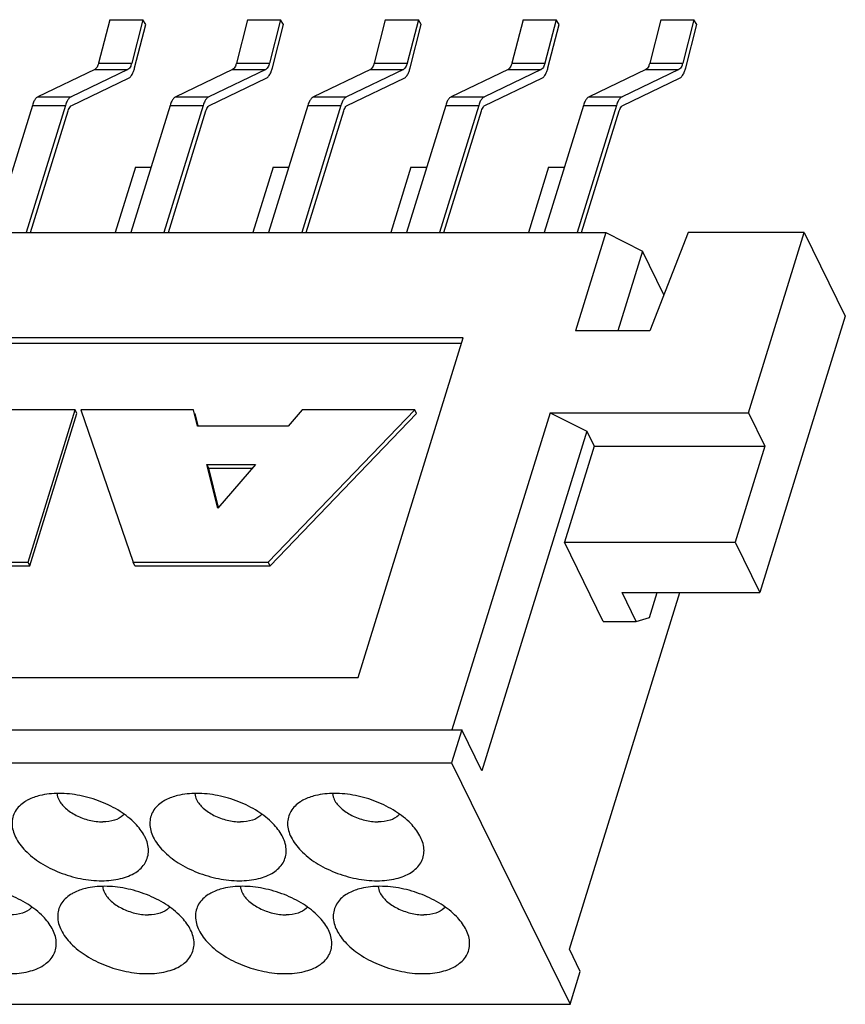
# Model space of a CAD drawing. Extents: x 0 to 420, y 0 to 297.
# Tile 7 of 7: x 309 to 316, y 215 to 223. Entities that reach past the tile are written whole.
import ezdxf

# ---------------------------------------------------------------- set-up
doc = ezdxf.new("R2010")
doc.units = 0
doc.header["$LTSCALE"] = 23.1
doc.layers.get('0').update_dxf_attribs({"linetype": 'CONTINUOUS'})

msp = doc.modelspace()

# ---------------------------------------------------------------- linework, layer by layer
at = {"color": 7, "linetype": 'CONTINUOUS'}
for p, q in [((310.0965, 223.2958), (310.0019, 222.9276)), ((310.0965, 223.2958), (310.3773, 223.2958)), ((310.3773, 223.2958), (310.2826, 222.9276)), ((310.3074, 222.8856), (310.402, 223.2538)), ((310.402, 223.2538), (310.3773, 223.2958)), ((311.2663, 223.2958), (311.1716, 222.9276)), ((311.2663, 223.2958), (311.547, 223.2958)), ((311.547, 223.2958), (311.4524, 222.9276)), ((311.4771, 222.8856), (311.5718, 223.2538)), ((311.5718, 223.2538), (311.547, 223.2958)), ((312.436, 223.2958), (312.3414, 222.9276)), ((312.436, 223.2958), (312.7168, 223.2958)), ((312.7168, 223.2958), (312.6221, 222.9276)), ((312.6469, 222.8856), (312.7415, 223.2538)), ((312.7415, 223.2538), (312.7168, 223.2958)), ((313.6058, 223.2958), (313.5111, 222.9276)), ((313.6058, 223.2958), (313.8865, 223.2958)), ((313.8865, 223.2958), (313.7918, 222.9276)), ((313.8166, 222.8856), (313.9113, 223.2538)), ((313.9113, 223.2538), (313.8865, 223.2958)), ((314.7755, 223.2958), (314.6809, 222.9276)), ((314.7755, 223.2958), (315.0563, 223.2958)), ((315.0563, 223.2958), (314.9616, 222.9276)), ((314.9864, 222.8856), (315.081, 223.2538)), ((315.081, 223.2538), (315.0563, 223.2958)), ((310.0019, 222.9276), (310.2826, 222.9276)), ((311.1716, 222.9276), (311.4524, 222.9276)), ((312.3414, 222.9276), (312.6221, 222.9276)), ((313.5111, 222.9276), (313.7918, 222.9276)), ((314.6809, 222.9276), (314.9616, 222.9276)), ((309.9697, 222.8727), (309.4869, 222.6415)), ((310.2504, 222.8727), (309.7676, 222.6415)), ((309.9697, 222.8727), (310.2504, 222.8727)), ((311.1394, 222.8727), (310.6566, 222.6415)), ((311.4202, 222.8727), (310.9374, 222.6415)), ((311.1394, 222.8727), (311.4202, 222.8727)), ((312.3092, 222.8727), (311.8264, 222.6415)), ((312.5899, 222.8727), (312.1071, 222.6415)), ((312.3092, 222.8727), (312.5899, 222.8727)), ((313.4789, 222.8727), (312.9961, 222.6415)), ((313.7596, 222.8727), (313.2769, 222.6415)), ((313.4789, 222.8727), (313.7596, 222.8727)), ((314.6487, 222.8727), (314.1659, 222.6415)), ((314.9294, 222.8727), (314.4466, 222.6415)), ((314.6487, 222.8727), (314.9294, 222.8727)), ((309.7731, 222.5666), (310.2558, 222.7978)), ((310.9428, 222.5666), (311.4256, 222.7978)), ((312.1126, 222.5666), (312.5953, 222.7978)), ((313.2823, 222.5666), (313.7651, 222.7978)), ((314.4521, 222.5666), (314.9348, 222.7978)), ((309.4869, 222.6415), (309.7676, 222.6415)), ((310.6566, 222.6415), (310.9374, 222.6415)), ((311.8264, 222.6415), (312.1071, 222.6415)), ((312.9961, 222.6415), (313.2769, 222.6415)), ((314.1659, 222.6415), (314.4466, 222.6415)), ((309.4394, 222.568), (309.1056, 221.4879)), ((309.7202, 222.568), (309.3864, 221.4879)), ((309.4394, 222.568), (309.7202, 222.568)), ((310.6092, 222.568), (310.2754, 221.4879)), ((310.8899, 222.568), (310.5561, 221.4879)), ((310.6092, 222.568), (310.8899, 222.568)), ((311.7789, 222.568), (311.4451, 221.4879)), ((312.0597, 222.568), (311.7259, 221.4879)), ((311.7789, 222.568), (312.0597, 222.568)), ((312.9487, 222.568), (312.6149, 221.4879)), ((313.2294, 222.568), (312.8956, 221.4879)), ((312.9487, 222.568), (313.2294, 222.568)), ((314.1184, 222.568), (313.7846, 221.4879)), ((314.3991, 222.568), (314.0654, 221.4879)), ((314.1184, 222.568), (314.3991, 222.568)), ((309.4242, 221.4879), (309.7434, 222.5207)), ((310.594, 221.4879), (310.9132, 222.5207)), ((311.7637, 221.4879), (312.0829, 222.5207)), ((312.9335, 221.4879), (313.2526, 222.5207)), ((314.1032, 221.4879), (314.4224, 222.5207)), ((310.3137, 222.0432), (310.1421, 221.4879)), ((310.3137, 222.0432), (310.447, 222.0432)), ((311.4834, 222.0432), (311.3118, 221.4879)), ((311.4834, 222.0432), (311.6167, 222.0432)), ((312.6532, 222.0432), (312.4816, 221.4879)), ((312.6532, 222.0432), (312.7865, 222.0432)), ((313.8229, 222.0432), (313.6513, 221.4879)), ((313.8229, 222.0432), (313.9562, 222.0432)), ((273.9289, 221.4879), (314.3085, 221.4879)), ((314.3085, 221.4879), (314.0503, 220.6522)), ((314.3085, 221.4879), (314.62, 221.33)), ((315.0089, 221.4879), (314.682, 220.6522)), ((315.993, 221.4879), (315.0089, 221.4879)), ((315.5195, 219.9559), (315.993, 221.4879)), ((315.993, 221.4879), (316.3416, 220.7774)), ((314.62, 221.33), (314.4105, 220.6522)), ((314.802, 220.959), (314.62, 221.33)), ((316.3416, 220.7774), (315.6161, 218.4296)), ((314.682, 220.6522), (314.0503, 220.6522)), ((313.0961, 220.5925), (295.9008, 220.5925)), ((313.0814, 220.5452), (295.924, 220.5452)), ((312.2045, 217.7076), (313.0961, 220.5925)), ((309.8027, 219.9799), (308.9663, 219.9799)), ((309.403, 218.6866), (309.8027, 219.9799)), ((309.8182, 219.9483), (309.8027, 219.9799)), ((310.8062, 219.9799), (309.8506, 219.9799)), ((309.8506, 219.9799), (310.2938, 218.6866)), ((310.8404, 219.8426), (310.8062, 219.9799)), ((311.4428, 218.6866), (312.6854, 219.9799)), ((311.7298, 219.9799), (311.6121, 219.8426)), ((312.6854, 219.9799), (311.7298, 219.9799)), ((312.7009, 219.9483), (312.6854, 219.9799)), ((309.4185, 218.655), (309.8182, 219.9483)), ((310.8476, 219.8443), (310.8216, 219.9483)), ((311.4583, 218.655), (312.7009, 219.9483)), ((313.8351, 219.9559), (313.0021, 217.2603)), ((313.8351, 219.9559), (315.5195, 219.9559)), ((313.8351, 219.9559), (314.1465, 219.798)), ((315.5195, 219.9559), (315.659, 219.6717)), ((311.6121, 219.8426), (310.8404, 219.8426)), ((314.1465, 219.798), (313.255, 216.913)), ((314.1465, 219.798), (314.2085, 219.6717)), ((314.2085, 219.6717), (313.9564, 218.8559)), ((314.2085, 219.6717), (315.659, 219.6717)), ((315.659, 219.6717), (315.4069, 218.8559)), ((310.9216, 219.5168), (311.3329, 219.5168)), ((310.9371, 219.4853), (310.9216, 219.5168)), ((311.0143, 219.1452), (310.9216, 219.5168)), ((310.9371, 219.4853), (311.3058, 219.4853)), ((311.0202, 219.1521), (310.9371, 219.4853)), ((311.3329, 219.5168), (311.0143, 219.1452)), ((313.9564, 218.8559), (315.4069, 218.8559)), ((314.2865, 218.1833), (313.9564, 218.8559)), ((315.4069, 218.8559), (315.6161, 218.4296)), ((308.0814, 218.6866), (309.403, 218.6866)), ((308.0969, 218.655), (309.4185, 218.655)), ((309.4185, 218.655), (309.403, 218.6866)), ((310.2938, 218.6866), (311.4428, 218.6866)), ((310.3093, 218.655), (310.2938, 218.6866)), ((310.3093, 218.655), (311.4583, 218.655)), ((311.4583, 218.655), (311.4428, 218.6866)), ((313.9988, 215.3972), (314.9359, 218.4296)), ((314.4464, 218.4296), (315.6161, 218.4296)), ((314.5672, 218.1833), (314.4464, 218.4296)), ((314.6784, 218.2162), (314.7444, 218.4296)), ((314.5672, 218.1833), (314.6784, 218.2162)), ((314.2865, 218.1833), (314.5672, 218.1833)), ((302.8465, 217.7076), (312.2045, 217.7076)), ((272.237, 217.2603), (313.0846, 217.2603)), ((313.0846, 217.2603), (312.9985, 216.9818)), ((313.255, 216.913), (313.0846, 217.2603)), ((272.1509, 216.9818), (312.9985, 216.9818)), ((312.9985, 216.9818), (314.0057, 214.9292)), ((314.0918, 215.2078), (313.9988, 215.3972)), ((314.0057, 214.9292), (314.0918, 215.2078)), ((273.1581, 214.9292), (314.0057, 214.9292))]:
    msp.add_line(p, q, dxfattribs=at)
for points, knots in [([(310.0019, 222.9276), (309.9996, 222.9189), (309.9946, 222.9034), (309.9842, 222.8842), (309.9746, 222.8751), (309.9697, 222.8727)], [0, 0, 0, 0, 0.414207, 0.747863, 1, 1, 1, 1]), ([(310.2826, 222.9276), (310.2804, 222.9189), (310.2753, 222.9034), (310.2649, 222.8842), (310.2553, 222.8751), (310.2504, 222.8727)], [0, 0, 0, 0, 0.414207, 0.747863, 1, 1, 1, 1]), ([(311.1716, 222.9276), (311.1694, 222.9189), (311.1643, 222.9034), (311.1539, 222.8842), (311.1443, 222.8751), (311.1394, 222.8727)], [0, 0, 0, 0, 0.414207, 0.747863, 1, 1, 1, 1]), ([(311.4524, 222.9276), (311.4501, 222.9189), (311.4451, 222.9034), (311.4347, 222.8842), (311.4251, 222.8751), (311.4202, 222.8727)], [0, 0, 0, 0, 0.414207, 0.747863, 1, 1, 1, 1]), ([(312.3414, 222.9276), (312.3391, 222.9189), (312.3341, 222.9034), (312.3237, 222.8842), (312.3141, 222.8751), (312.3092, 222.8727)], [0, 0, 0, 0, 0.414207, 0.747863, 1, 1, 1, 1]), ([(312.6221, 222.9276), (312.6199, 222.9189), (312.6148, 222.9034), (312.6044, 222.8842), (312.5948, 222.8751), (312.5899, 222.8727)], [0, 0, 0, 0, 0.414207, 0.747863, 1, 1, 1, 1]), ([(313.5111, 222.9276), (313.5089, 222.9189), (313.5038, 222.9034), (313.4934, 222.8842), (313.4838, 222.8751), (313.4789, 222.8727)], [0, 0, 0, 0, 0.414207, 0.747863, 1, 1, 1, 1]), ([(313.7918, 222.9276), (313.7896, 222.9189), (313.7846, 222.9034), (313.7742, 222.8842), (313.7646, 222.8751), (313.7596, 222.8727)], [0, 0, 0, 0, 0.414207, 0.747863, 1, 1, 1, 1]), ([(314.6809, 222.9276), (314.6786, 222.9189), (314.6736, 222.9034), (314.6632, 222.8842), (314.6536, 222.8751), (314.6487, 222.8727)], [0, 0, 0, 0, 0.414207, 0.747863, 1, 1, 1, 1]), ([(314.9616, 222.9276), (314.9594, 222.9189), (314.9543, 222.9034), (314.9439, 222.8842), (314.9343, 222.8751), (314.9294, 222.8727)], [0, 0, 0, 0, 0.414207, 0.747863, 1, 1, 1, 1]), ([(310.2558, 222.7978), (310.2637, 222.8016), (310.2791, 222.8162), (310.2908, 222.8379), (310.2968, 222.8525), (310.2983, 222.8565)], [0, 0, 0, 0, 0.356722, 0.828776, 1, 1, 1, 1]), ([(311.4256, 222.7978), (311.4335, 222.8016), (311.4488, 222.8162), (311.4606, 222.8379), (311.4665, 222.8525), (311.468, 222.8565)], [0, 0, 0, 0, 0.356722, 0.828776, 1, 1, 1, 1]), ([(312.5953, 222.7978), (312.6032, 222.8016), (312.6186, 222.8162), (312.6303, 222.8379), (312.6363, 222.8525), (312.6378, 222.8565)], [0, 0, 0, 0, 0.356722, 0.828776, 1, 1, 1, 1]), ([(313.7651, 222.7978), (313.773, 222.8016), (313.7883, 222.8162), (313.8001, 222.8379), (313.806, 222.8525), (313.8075, 222.8565)], [0, 0, 0, 0, 0.356722, 0.828776, 1, 1, 1, 1]), ([(314.9348, 222.7978), (314.9427, 222.8016), (314.9581, 222.8162), (314.9698, 222.8379), (314.9758, 222.8525), (314.9772, 222.8565)], [0, 0, 0, 0, 0.356722, 0.828776, 1, 1, 1, 1]), ([(309.4869, 222.6415), (309.48, 222.6382), (309.4664, 222.6261), (309.4509, 222.6005), (309.443, 222.5797), (309.4394, 222.568)], [0, 0, 0, 0, 0.258154, 0.590712, 1, 1, 1, 1]), ([(309.7676, 222.6415), (309.7607, 222.6382), (309.7471, 222.6261), (309.7316, 222.6005), (309.7238, 222.5797), (309.7202, 222.568)], [0, 0, 0, 0, 0.258154, 0.590712, 1, 1, 1, 1]), ([(310.6566, 222.6415), (310.6497, 222.6382), (310.6361, 222.6261), (310.6206, 222.6005), (310.6128, 222.5797), (310.6092, 222.568)], [0, 0, 0, 0, 0.258154, 0.590712, 1, 1, 1, 1]), ([(310.9374, 222.6415), (310.9304, 222.6382), (310.9168, 222.6261), (310.9014, 222.6005), (310.8935, 222.5797), (310.8899, 222.568)], [0, 0, 0, 0, 0.258154, 0.590712, 1, 1, 1, 1]), ([(311.8264, 222.6415), (311.8195, 222.6382), (311.8059, 222.6261), (311.7904, 222.6005), (311.7825, 222.5797), (311.7789, 222.568)], [0, 0, 0, 0, 0.258154, 0.590712, 1, 1, 1, 1]), ([(312.1071, 222.6415), (312.1002, 222.6382), (312.0866, 222.6261), (312.0711, 222.6005), (312.0633, 222.5797), (312.0597, 222.568)], [0, 0, 0, 0, 0.258154, 0.590712, 1, 1, 1, 1]), ([(312.9961, 222.6415), (312.9892, 222.6382), (312.9756, 222.6261), (312.9601, 222.6005), (312.9523, 222.5797), (312.9487, 222.568)], [0, 0, 0, 0, 0.258154, 0.590712, 1, 1, 1, 1]), ([(313.2769, 222.6415), (313.2699, 222.6382), (313.2563, 222.6261), (313.2409, 222.6005), (313.233, 222.5797), (313.2294, 222.568)], [0, 0, 0, 0, 0.258154, 0.590712, 1, 1, 1, 1]), ([(314.1659, 222.6415), (314.159, 222.6382), (314.1454, 222.6261), (314.1299, 222.6005), (314.122, 222.5797), (314.1184, 222.568)], [0, 0, 0, 0, 0.258154, 0.590712, 1, 1, 1, 1]), ([(314.4466, 222.6415), (314.4397, 222.6382), (314.4261, 222.6261), (314.4106, 222.6005), (314.4027, 222.5797), (314.3991, 222.568)], [0, 0, 0, 0, 0.258154, 0.590712, 1, 1, 1, 1]), ([(309.7434, 222.5207), (309.7457, 222.528), (309.7506, 222.5409), (309.7577, 222.5528), (309.7618, 222.5575)], [0, 0, 0, 0, 0.551715, 1, 1, 1, 1]), ([(310.9132, 222.5207), (310.9154, 222.528), (310.9203, 222.5409), (310.9275, 222.5528), (310.9316, 222.5575)], [0, 0, 0, 0, 0.551715, 1, 1, 1, 1]), ([(312.0829, 222.5207), (312.0851, 222.528), (312.0901, 222.5409), (312.0972, 222.5528), (312.1013, 222.5575)], [0, 0, 0, 0, 0.551715, 1, 1, 1, 1]), ([(313.2526, 222.5207), (313.2549, 222.528), (313.2598, 222.5409), (313.267, 222.5528), (313.2711, 222.5575)], [0, 0, 0, 0, 0.551715, 1, 1, 1, 1]), ([(314.4224, 222.5207), (314.4246, 222.528), (314.4296, 222.5409), (314.4367, 222.5528), (314.4408, 222.5575)], [0, 0, 0, 0, 0.551715, 1, 1, 1, 1]), ([(309.6639, 216.7213), (309.6099, 216.7213), (309.52, 216.7125), (309.4346, 216.683), (309.4031, 216.6665)], [0, 0, 0, 0, 0.604357, 1, 1, 1, 1]), ([(310.3899, 216.3616), (310.3695, 216.3998), (310.3082, 216.4778), (310.1821, 216.5762), (310.0221, 216.6561), (309.8461, 216.708), (309.7238, 216.7213), (309.6639, 216.7213)], [0, 0, 0, 0, 0.153183, 0.349368, 0.564908, 0.786605, 1, 1, 1, 1]), ([(310.8336, 216.7213), (310.7796, 216.7213), (310.6897, 216.7125), (310.6044, 216.683), (310.5729, 216.6665)], [0, 0, 0, 0, 0.604357, 1, 1, 1, 1]), ([(311.5597, 216.3616), (311.5393, 216.3998), (311.4779, 216.4778), (311.3519, 216.5762), (311.1919, 216.6561), (311.0159, 216.708), (310.8935, 216.7213), (310.8336, 216.7213)], [0, 0, 0, 0, 0.153183, 0.349368, 0.564908, 0.786605, 1, 1, 1, 1]), ([(312.0034, 216.7213), (311.9494, 216.7213), (311.8595, 216.7125), (311.7741, 216.683), (311.7426, 216.6665)], [0, 0, 0, 0, 0.604357, 1, 1, 1, 1]), ([(312.7294, 216.3616), (312.709, 216.3998), (312.6477, 216.4778), (312.5216, 216.5762), (312.3616, 216.6561), (312.1856, 216.708), (312.0633, 216.7213), (312.0034, 216.7213)], [0, 0, 0, 0, 0.153183, 0.349368, 0.564908, 0.786605, 1, 1, 1, 1]), ([(309.4031, 216.6665), (309.3937, 216.6616), (309.3509, 216.6368), (309.2864, 216.5766), (309.2563, 216.4605), (309.2927, 216.3391), (309.3803, 216.2253), (309.5098, 216.1243), (309.6697, 216.0443), (309.8458, 215.9924), (309.9681, 215.9792), (310.028, 215.9792)], [0, 0, 0, 0, 0.025917, 0.120059, 0.207211, 0.303626, 0.419015, 0.553614, 0.701492, 0.853594, 1, 1, 1, 1]), ([(309.6636, 216.6686), (309.6772, 216.6404), (309.7219, 216.5885), (309.8122, 216.5293), (309.9207, 216.4897), (309.9988, 216.4791), (310.0373, 216.4791)], [0, 0, 0, 0, 0.211454, 0.46335, 0.735295, 1, 1, 1, 1]), ([(310.5729, 216.6665), (310.5634, 216.6616), (310.5207, 216.6368), (310.4561, 216.5766), (310.426, 216.4605), (310.4625, 216.3391), (310.5501, 216.2253), (310.6795, 216.1243), (310.8395, 216.0443), (311.0155, 215.9924), (311.1379, 215.9792), (311.1978, 215.9792)], [0, 0, 0, 0, 0.025917, 0.120059, 0.207211, 0.303626, 0.419015, 0.553614, 0.701492, 0.853594, 1, 1, 1, 1]), ([(310.8333, 216.6686), (310.847, 216.6404), (310.8916, 216.5885), (310.982, 216.5293), (311.0904, 216.4897), (311.1686, 216.4791), (311.207, 216.4791)], [0, 0, 0, 0, 0.211454, 0.46335, 0.735295, 1, 1, 1, 1]), ([(311.7426, 216.6665), (311.7332, 216.6616), (311.6904, 216.6368), (311.6259, 216.5766), (311.5958, 216.4605), (311.6322, 216.3391), (311.7198, 216.2253), (311.8492, 216.1243), (312.0092, 216.0443), (312.1853, 215.9924), (312.3076, 215.9792), (312.3675, 215.9792)], [0, 0, 0, 0, 0.025917, 0.120059, 0.207211, 0.303626, 0.419015, 0.553614, 0.701492, 0.853594, 1, 1, 1, 1]), ([(312.0031, 216.6686), (312.0167, 216.6404), (312.0614, 216.5885), (312.1517, 216.5293), (312.2602, 216.4897), (312.3383, 216.4791), (312.3768, 216.4791)], [0, 0, 0, 0, 0.211454, 0.46335, 0.735295, 1, 1, 1, 1]), ([(310.2156, 216.5427), (310.2134, 216.5399), (310.1927, 216.5162), (310.1325, 216.4863), (310.0711, 216.4791), (310.0373, 216.4791)], [0, 0, 0, 0, 0.054483, 0.47714, 1, 1, 1, 1]), ([(311.3854, 216.5427), (311.3831, 216.5399), (311.3625, 216.5162), (311.3023, 216.4863), (311.2408, 216.4791), (311.207, 216.4791)], [0, 0, 0, 0, 0.054483, 0.47714, 1, 1, 1, 1]), ([(312.5551, 216.5427), (312.5529, 216.5399), (312.5322, 216.5162), (312.472, 216.4863), (312.4106, 216.4791), (312.3768, 216.4791)], [0, 0, 0, 0, 0.054483, 0.47714, 1, 1, 1, 1]), ([(310.028, 215.9792), (310.082, 215.9792), (310.1825, 215.989), (310.3141, 216.0386), (310.4055, 216.1239), (310.4356, 216.2399), (310.412, 216.3187), (310.3919, 216.3578), (310.3899, 216.3616)], [0, 0, 0, 0, 0.247931, 0.45893, 0.635795, 0.799527, 0.980662, 1, 1, 1, 1]), ([(311.1978, 215.9792), (311.2518, 215.9792), (311.3523, 215.989), (311.4838, 216.0386), (311.5752, 216.1239), (311.6054, 216.2399), (311.5817, 216.3187), (311.5617, 216.3578), (311.5597, 216.3616)], [0, 0, 0, 0, 0.247931, 0.45893, 0.635795, 0.799527, 0.980662, 1, 1, 1, 1]), ([(312.3675, 215.9792), (312.4215, 215.9792), (312.522, 215.989), (312.6535, 216.0386), (312.745, 216.1239), (312.7751, 216.2399), (312.7515, 216.3187), (312.7314, 216.3578), (312.7294, 216.3616)], [0, 0, 0, 0, 0.247931, 0.45893, 0.635795, 0.799527, 0.980662, 1, 1, 1, 1]), ([(309.6076, 215.5721), (309.5872, 215.6103), (309.5259, 215.6884), (309.3998, 215.7867), (309.2398, 215.8667), (309.0638, 215.9186), (308.9414, 215.9318), (308.8815, 215.9318)], [0, 0, 0, 0, 0.153183, 0.349368, 0.564908, 0.786605, 1, 1, 1, 1]), ([(309.7905, 215.8771), (309.7811, 215.8721), (309.7383, 215.8473), (309.6738, 215.7871), (309.6437, 215.6711), (309.6801, 215.5497), (309.7677, 215.4358), (309.8972, 215.3348), (310.0571, 215.2549), (310.2332, 215.203), (310.3555, 215.1897), (310.4154, 215.1897)], [0, 0, 0, 0, 0.025917, 0.120059, 0.207211, 0.303626, 0.419015, 0.553614, 0.701492, 0.853594, 1, 1, 1, 1]), ([(310.0513, 215.9318), (309.9973, 215.9318), (309.9074, 215.9231), (309.822, 215.8935), (309.7905, 215.8771)], [0, 0, 0, 0, 0.604357, 1, 1, 1, 1]), ([(310.051, 215.8791), (310.0646, 215.851), (310.1093, 215.799), (310.1997, 215.7399), (310.3081, 215.7002), (310.3862, 215.6897), (310.4247, 215.6897)], [0, 0, 0, 0, 0.211454, 0.46335, 0.735295, 1, 1, 1, 1]), ([(310.7773, 215.5721), (310.7569, 215.6103), (310.6956, 215.6884), (310.5695, 215.7867), (310.4095, 215.8667), (310.2335, 215.9186), (310.1112, 215.9318), (310.0513, 215.9318)], [0, 0, 0, 0, 0.153183, 0.349368, 0.564908, 0.786605, 1, 1, 1, 1]), ([(310.9603, 215.8771), (310.9509, 215.8721), (310.9081, 215.8473), (310.8435, 215.7871), (310.8134, 215.6711), (310.8499, 215.5497), (310.9375, 215.4358), (311.0669, 215.3348), (311.2269, 215.2549), (311.4029, 215.203), (311.5253, 215.1897), (311.5852, 215.1897)], [0, 0, 0, 0, 0.025917, 0.120059, 0.207211, 0.303626, 0.419015, 0.553614, 0.701492, 0.853594, 1, 1, 1, 1]), ([(311.221, 215.9318), (311.167, 215.9318), (311.0772, 215.9231), (310.9918, 215.8935), (310.9603, 215.8771)], [0, 0, 0, 0, 0.604357, 1, 1, 1, 1]), ([(311.2207, 215.8791), (311.2344, 215.851), (311.279, 215.799), (311.3694, 215.7399), (311.4778, 215.7002), (311.556, 215.6897), (311.5944, 215.6897)], [0, 0, 0, 0, 0.211454, 0.46335, 0.735295, 1, 1, 1, 1]), ([(311.9471, 215.5721), (311.9267, 215.6103), (311.8653, 215.6884), (311.7393, 215.7867), (311.5793, 215.8667), (311.4033, 215.9186), (311.2809, 215.9318), (311.221, 215.9318)], [0, 0, 0, 0, 0.153183, 0.349368, 0.564908, 0.786605, 1, 1, 1, 1]), ([(312.13, 215.8771), (312.1206, 215.8721), (312.0778, 215.8473), (312.0133, 215.7871), (311.9832, 215.6711), (312.0196, 215.5497), (312.1072, 215.4358), (312.2367, 215.3348), (312.3966, 215.2549), (312.5727, 215.203), (312.695, 215.1897), (312.7549, 215.1897)], [0, 0, 0, 0, 0.025917, 0.120059, 0.207211, 0.303626, 0.419015, 0.553614, 0.701492, 0.853594, 1, 1, 1, 1]), ([(312.3908, 215.9318), (312.3368, 215.9318), (312.2469, 215.9231), (312.1615, 215.8935), (312.13, 215.8771)], [0, 0, 0, 0, 0.604357, 1, 1, 1, 1]), ([(312.3905, 215.8791), (312.4041, 215.851), (312.4488, 215.799), (312.5391, 215.7399), (312.6476, 215.7002), (312.7257, 215.6897), (312.7642, 215.6897)], [0, 0, 0, 0, 0.211454, 0.46335, 0.735295, 1, 1, 1, 1]), ([(313.1168, 215.5721), (313.0964, 215.6103), (313.0351, 215.6884), (312.909, 215.7867), (312.749, 215.8667), (312.573, 215.9186), (312.4507, 215.9318), (312.3908, 215.9318)], [0, 0, 0, 0, 0.153183, 0.349368, 0.564908, 0.786605, 1, 1, 1, 1]), ([(309.4333, 215.7532), (309.4311, 215.7504), (309.4104, 215.7268), (309.3502, 215.6969), (309.2887, 215.6897), (309.2549, 215.6897)], [0, 0, 0, 0, 0.054483, 0.47714, 1, 1, 1, 1]), ([(310.603, 215.7532), (310.6008, 215.7504), (310.5801, 215.7268), (310.5199, 215.6969), (310.4585, 215.6897), (310.4247, 215.6897)], [0, 0, 0, 0, 0.054483, 0.47714, 1, 1, 1, 1]), ([(311.7728, 215.7532), (311.7706, 215.7504), (311.7499, 215.7268), (311.6897, 215.6969), (311.6282, 215.6897), (311.5944, 215.6897)], [0, 0, 0, 0, 0.054483, 0.47714, 1, 1, 1, 1]), ([(312.9425, 215.7532), (312.9403, 215.7504), (312.9196, 215.7268), (312.8594, 215.6969), (312.798, 215.6897), (312.7642, 215.6897)], [0, 0, 0, 0, 0.054483, 0.47714, 1, 1, 1, 1]), ([(309.2457, 215.1897), (309.2997, 215.1897), (309.4002, 215.1995), (309.5317, 215.2492), (309.6231, 215.3344), (309.6533, 215.4505), (309.6296, 215.5292), (309.6096, 215.5684), (309.6076, 215.5721)], [0, 0, 0, 0, 0.247931, 0.45893, 0.635795, 0.799527, 0.980662, 1, 1, 1, 1]), ([(310.4154, 215.1897), (310.4694, 215.1897), (310.5699, 215.1995), (310.7015, 215.2492), (310.7929, 215.3344), (310.823, 215.4505), (310.7994, 215.5292), (310.7793, 215.5684), (310.7773, 215.5721)], [0, 0, 0, 0, 0.247931, 0.45893, 0.635795, 0.799527, 0.980662, 1, 1, 1, 1]), ([(311.5852, 215.1897), (311.6392, 215.1897), (311.7397, 215.1995), (311.8712, 215.2492), (311.9626, 215.3344), (311.9928, 215.4505), (311.9691, 215.5292), (311.9491, 215.5684), (311.9471, 215.5721)], [0, 0, 0, 0, 0.247931, 0.45893, 0.635795, 0.799527, 0.980662, 1, 1, 1, 1]), ([(312.7549, 215.1897), (312.8089, 215.1897), (312.9094, 215.1995), (313.041, 215.2492), (313.1324, 215.3344), (313.1625, 215.4505), (313.1389, 215.5292), (313.1188, 215.5684), (313.1168, 215.5721)], [0, 0, 0, 0, 0.247931, 0.45893, 0.635795, 0.799527, 0.980662, 1, 1, 1, 1])]:
    msp.add_open_spline(points, degree=3, knots=knots, dxfattribs=at)
for points in [[(310.2983, 222.8565), (310.3018, 222.866), (310.3048, 222.8758), (310.3074, 222.8856)], [(311.468, 222.8565), (311.4716, 222.866), (311.4746, 222.8758), (311.4771, 222.8856)], [(312.6378, 222.8565), (312.6413, 222.866), (312.6443, 222.8758), (312.6469, 222.8856)], [(313.8075, 222.8565), (313.8111, 222.866), (313.8141, 222.8758), (313.8166, 222.8856)], [(314.9772, 222.8565), (314.9808, 222.866), (314.9838, 222.8758), (314.9864, 222.8856)], [(309.7618, 222.5575), (309.765, 222.5612), (309.7687, 222.5645), (309.7731, 222.5666)], [(310.9316, 222.5575), (310.9348, 222.5612), (310.9385, 222.5645), (310.9428, 222.5666)], [(312.1013, 222.5575), (312.1045, 222.5612), (312.1082, 222.5645), (312.1126, 222.5666)], [(313.2711, 222.5575), (313.2743, 222.5612), (313.278, 222.5645), (313.2823, 222.5666)], [(314.4408, 222.5575), (314.444, 222.5612), (314.4477, 222.5645), (314.4521, 222.5666)], [(309.6489, 216.7197), (309.6502, 216.7021), (309.6558, 216.6846), (309.6636, 216.6686)], [(310.8186, 216.7197), (310.82, 216.7021), (310.8256, 216.6846), (310.8333, 216.6686)], [(311.9883, 216.7197), (311.9897, 216.7021), (311.9953, 216.6846), (312.0031, 216.6686)], [(310.0363, 215.9303), (310.0376, 215.9127), (310.0432, 215.8952), (310.051, 215.8791)], [(311.206, 215.9303), (311.2074, 215.9127), (311.213, 215.8952), (311.2207, 215.8791)], [(312.3757, 215.9303), (312.3771, 215.9127), (312.3827, 215.8952), (312.3905, 215.8791)]]:
    msp.add_open_spline(points, degree=3, dxfattribs=at)

doc.saveas('drawing.dxf')
